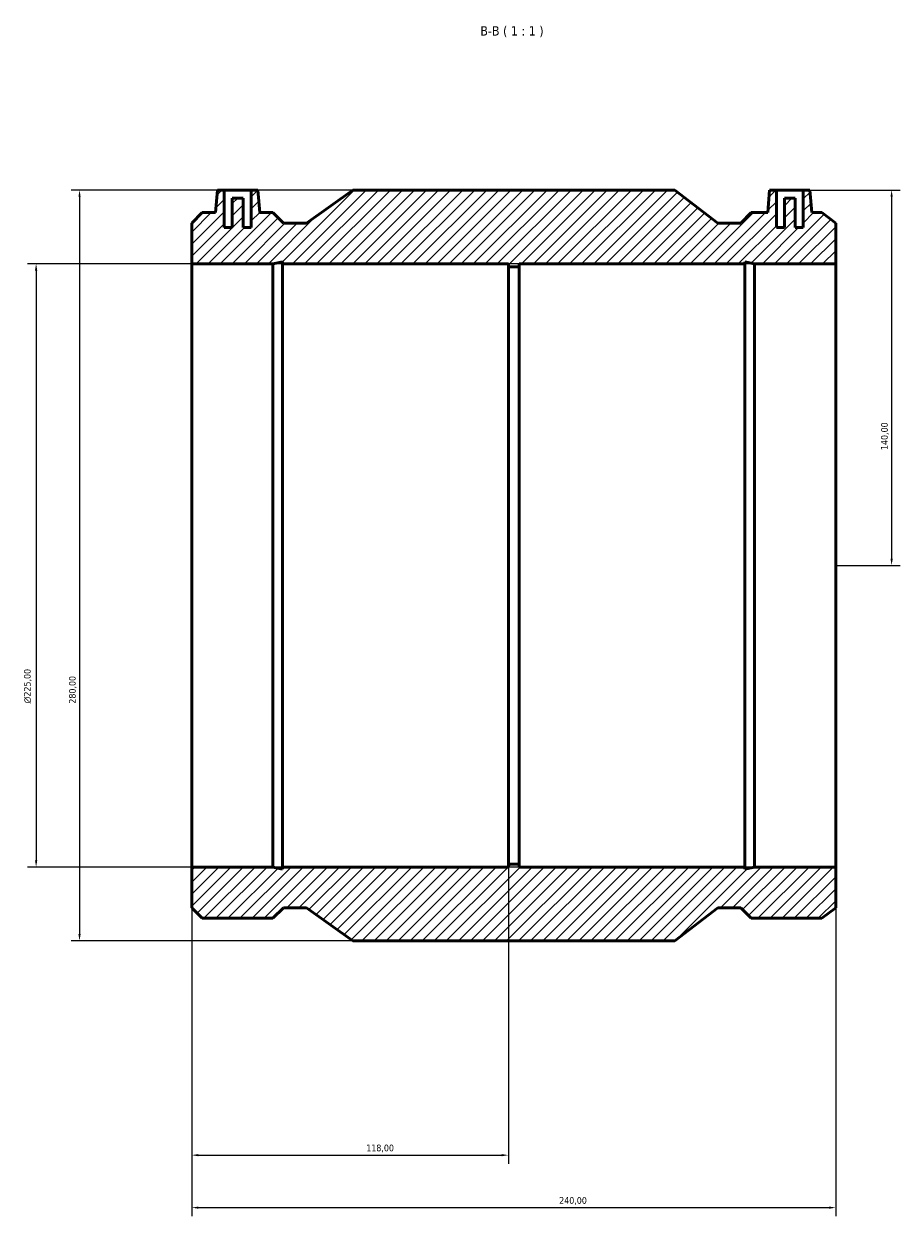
# Model space of a CAD drawing. Header units: millimetres. Extents: x -169 to 1184, y -221 to 1634.
# Tile 5 of 6: x 263 to 590, y 1189 to 1634. Entities that reach past the tile are written whole.
import ezdxf

# ---------------------------------------------------------------- set-up
doc = ezdxf.new("R2010")
doc.units = ezdxf.units.MM
for name, color, linetype, lineweight in [('Dimension (ISO)', 7, 'Continuous', 25), ('Hatch (ISO)', 7, 'Continuous', 18), ('Symbol (ISO)', 7, 'Continuous', 25), ('Visible (ISO)', 7, 'Continuous', 50)]:
    doc.layers.add(name, color=color, linetype=linetype, lineweight=lineweight)
doc.styles.add('Label Text (ISO)', font='tahoma.ttf')
doc.styles.add('Note Text (ISO)', font='tahoma.ttf')
doc.dimstyles.new('Default (ISO)', dxfattribs={"dimtxt": 2.5, "dimasz": 2.5, "dimexe": 3.175, "dimexo": 0, "dimgap": 0.762, "dimtad": 1, "dimrnd": 1e-08, "dimzin": 0, "dimtxsty": 'Note Text (ISO)', "dimcen": 0.09, "dimdle": 10, "dimclrd": 256, "dimclre": 256, "dimclrt": 232, "dimazin": 0, "dimtfac": 1.40208, "dimtmove": 0, "dimatfit": 3, "dimfxl": 1, "dimtolj": 1, "dimtzin": 0, "dimlwd": -1, "dimlwe": -1, "dimarcsym": 0})

# ---------------------------------------------------------------- blocks, each defined once
blk = doc.blocks.new('*D7')
at = {"layer": 'Defpoints', "color": 0, "transparency": 16777216}
for p in [(326.03, 1319.5), (444.03, 1320.62), (444.03, 1212.07)]:
    blk.add_point(p, dxfattribs=at)
at = {"layer": 'Dimension (ISO)', "transparency": 16777216}
for p, q in [((326.03, 1319.5), (326.03, 1208.9)), ((444.03, 1320.62), (444.03, 1208.9)), ((328.53, 1212.07), (441.53, 1212.07))]:
    blk.add_line(p, q, dxfattribs=at)
for points in [[(328.53, 1212.49), (328.53, 1211.66), (326.03, 1212.07)], [(441.53, 1212.49), (441.53, 1211.66), (444.03, 1212.07)]]:
    blk.add_solid(points, dxfattribs=at)
at = {"layer": 'Dimension (ISO)', "color": 232, "true_color": 0xca0064, "transparency": 16777216, "insert": (391.08, 1216.02), "char_height": 2.5, "attachment_point": 1, "style": 'Note Text (ISO)'}
blk.add_mtext('\\A1;118,00', dxfattribs=at)
blk = doc.blocks.new('*D8')
at = {"layer": 'Defpoints', "color": 0, "transparency": 16777216}
for p in [(326.03, 1319.5), (566.03, 1319.5), (566.03, 1192.5)]:
    blk.add_point(p, dxfattribs=at)
at = {"layer": 'Dimension (ISO)', "transparency": 16777216}
for p, q in [((326.03, 1319.5), (326.03, 1189.32)), ((566.03, 1319.5), (566.03, 1189.32)), ((328.53, 1192.5), (563.53, 1192.5))]:
    blk.add_line(p, q, dxfattribs=at)
for points in [[(328.53, 1192.92), (328.53, 1192.08), (326.03, 1192.5)], [(563.53, 1192.92), (563.53, 1192.08), (566.03, 1192.5)]]:
    blk.add_solid(points, dxfattribs=at)
at = {"layer": 'Dimension (ISO)', "color": 232, "true_color": 0xca0064, "transparency": 16777216, "insert": (462.98, 1196.44), "char_height": 2.5, "attachment_point": 1, "style": 'Note Text (ISO)'}
blk.add_mtext('\\A1;240,00', dxfattribs=at)
blk = doc.blocks.new('*D9')
at = {"layer": 'Defpoints', "color": 0, "transparency": 16777216}
for p in [(566.03, 1544.5), (268.03, 1319.5), (566.03, 1319.5)]:
    blk.add_point(p, dxfattribs=at)
at = {"layer": 'Dimension (ISO)', "transparency": 16777216}
for p, q in [((566.03, 1544.5), (264.86, 1544.5)), ((268.03, 1542), (268.03, 1322)), ((566.03, 1319.5), (264.86, 1319.5))]:
    blk.add_line(p, q, dxfattribs=at)
for points in [[(267.61, 1542), (268.45, 1542), (268.03, 1544.5)], [(267.61, 1322), (268.45, 1322), (268.03, 1319.5)]]:
    blk.add_solid(points, dxfattribs=at)
at = {"layer": 'Dimension (ISO)', "color": 232, "true_color": 0xca0064, "transparency": 16777216, "insert": (263.51, 1380.51), "char_height": 2.5, "attachment_point": 1, "rotation": 90, "style": 'Note Text (ISO)'}
blk.add_mtext('\\A1;\\fAIGDT|b0|i0;\\H2.5000;\\ln\\fTahoma|b0|i0;\\H2.5000;225,00', dxfattribs=at)
blk = doc.blocks.new('*D10')
at = {"layer": 'Defpoints', "color": 0, "transparency": 16777216}
for p in [(553.92, 1572), (566.03, 1432), (586.88, 1432)]:
    blk.add_point(p, dxfattribs=at)
at = {"layer": 'Dimension (ISO)', "transparency": 16777216}
for p, q in [((553.92, 1572), (590.06, 1572)), ((586.88, 1569.5), (586.88, 1434.5)), ((566.03, 1432), (590.06, 1432))]:
    blk.add_line(p, q, dxfattribs=at)
for points in [[(586.47, 1569.5), (587.3, 1569.5), (586.88, 1572)], [(586.47, 1434.5), (587.3, 1434.5), (586.88, 1432)]]:
    blk.add_solid(points, dxfattribs=at)
at = {"layer": 'Dimension (ISO)', "color": 232, "true_color": 0xca0064, "transparency": 16777216, "insert": (582.95, 1475.05), "char_height": 2.5, "attachment_point": 1, "rotation": 90, "style": 'Note Text (ISO)'}
blk.add_mtext('\\A1;140,00', dxfattribs=at)
blk = doc.blocks.new('*D11')
at = {"layer": 'Defpoints', "color": 0, "transparency": 16777216}
for p in [(386.03, 1572), (284.22, 1292), (386.03, 1292)]:
    blk.add_point(p, dxfattribs=at)
at = {"layer": 'Dimension (ISO)', "transparency": 16777216}
for p, q in [((386.03, 1572), (281.04, 1572)), ((284.22, 1569.5), (284.22, 1294.5)), ((386.03, 1292), (281.04, 1292))]:
    blk.add_line(p, q, dxfattribs=at)
for points in [[(283.8, 1569.5), (284.63, 1569.5), (284.22, 1572)], [(283.8, 1294.5), (284.63, 1294.5), (284.22, 1292)]]:
    blk.add_solid(points, dxfattribs=at)
at = {"layer": 'Dimension (ISO)', "color": 232, "true_color": 0xca0064, "transparency": 16777216, "insert": (280.28, 1380.47), "char_height": 2.5, "attachment_point": 1, "rotation": 90, "style": 'Note Text (ISO)'}
blk.add_mtext('\\A1;280,00', dxfattribs=at)

msp = doc.modelspace()

# ---------------------------------------------------------------- hatches: boundary and pattern name
at = {"layer": 'Hatch (ISO)'}
h = msp.add_hatch(dxfattribs=at)
h.set_pattern_fill('ANSI31', color=256, scale=25.4, style=0)
h.set_pattern_definition([(45, (0, 0), (-2.245064, 2.245064), [])])
h.paths.add_polyline_path([(326.031, 1559.652), (326.031, 1544.5), (356.303, 1544.5), (359.829, 1545.249), (359.829, 1544.5), (444.031, 1544.5), (444.031, 1543.375), (448.031, 1543.375), (448.031, 1544.5), (532.233, 1544.5), (532.233, 1545.249), (535.759, 1544.5), (566.031, 1544.5), (566.031, 1559.652), (560.902, 1563.6), (557.156, 1563.6), (556.421, 1572), (553.921, 1572), (553.921, 1558), (550.921, 1558), (550.921, 1569), (546.921, 1569), (546.921, 1558), (543.921, 1558), (543.921, 1572), (541.421, 1572), (540.686, 1563.6), (534.578, 1563.6), (530.63, 1559.652), (522.075, 1559.652), (506.031, 1572), (386.031, 1572), (368.806, 1559.652), (360.251, 1559.652), (356.303, 1563.6), (351.376, 1563.6), (350.641, 1572), (348.141, 1572), (348.141, 1558), (345.141, 1558), (345.141, 1569), (341.141, 1569), (341.141, 1558), (338.141, 1558), (338.141, 1572), (335.641, 1572), (334.906, 1563.6), (329.979, 1563.6)])
h.paths.add_polyline_path([(326.031, 1319.5), (326.031, 1304.348), (329.979, 1300.4), (356.303, 1300.4), (360.251, 1304.348), (368.806, 1304.348), (386.031, 1292), (506.031, 1292), (522.075, 1304.348), (530.63, 1304.348), (534.578, 1300.4), (560.902, 1300.4), (566.031, 1304.348), (566.031, 1319.5), (535.759, 1319.5), (532.233, 1318.75), (532.233, 1319.5), (448.031, 1319.5), (448.031, 1320.625), (444.031, 1320.625), (444.031, 1319.5), (359.829, 1319.5), (359.829, 1318.75), (356.303, 1319.5)])

# ---------------------------------------------------------------- linework, layer by layer
at = {"layer": 'Visible (ISO)'}
for p, q in [((335.641, 1572), (334.906, 1563.6)), ((338.141, 1572), (335.641, 1572)), ((338.141, 1558), (338.141, 1572)), ((338.141, 1572), (348.141, 1572)), ((350.641, 1572), (348.141, 1572)), ((348.141, 1572), (348.141, 1558)), ((351.376, 1563.6), (350.641, 1572)), ((386.031, 1572), (368.806, 1559.652)), ((506.031, 1572), (386.031, 1572)), ((522.075, 1559.652), (506.031, 1572)), ((541.421, 1572), (540.686, 1563.6)), ((543.921, 1572), (541.421, 1572)), ((543.921, 1558), (543.921, 1572)), ((543.921, 1572), (553.921, 1572)), ((556.421, 1572), (553.921, 1572)), ((553.921, 1572), (553.921, 1558)), ((557.156, 1563.6), (556.421, 1572)), ((345.141, 1569), (341.141, 1569)), ((341.141, 1569), (341.141, 1558)), ((345.141, 1558), (345.141, 1569)), ((550.921, 1569), (546.921, 1569)), ((546.921, 1569), (546.921, 1558)), ((550.921, 1558), (550.921, 1569)), ((329.979, 1563.6), (326.031, 1559.652)), ((334.906, 1563.6), (329.979, 1563.6)), ((356.303, 1563.6), (351.376, 1563.6)), ((360.251, 1559.652), (356.303, 1563.6)), ((534.578, 1563.6), (530.63, 1559.652)), ((540.686, 1563.6), (534.578, 1563.6)), ((560.902, 1563.6), (557.156, 1563.6)), ((566.031, 1559.652), (560.902, 1563.6)), ((326.031, 1559.652), (326.031, 1544.5)), ((341.141, 1558), (338.141, 1558)), ((348.141, 1558), (345.141, 1558)), ((368.806, 1559.652), (360.251, 1559.652)), ((530.63, 1559.652), (522.075, 1559.652)), ((546.921, 1558), (543.921, 1558)), ((553.921, 1558), (550.921, 1558)), ((566.031, 1544.5), (566.031, 1559.652)), ((326.031, 1544.5), (356.303, 1544.5)), ((326.031, 1319.5), (326.031, 1544.5)), ((356.303, 1544.5), (359.829, 1545.249)), ((356.303, 1319.5), (356.303, 1544.5)), ((359.829, 1545.249), (359.829, 1544.5)), ((359.829, 1544.5), (444.031, 1544.5)), ((359.829, 1319.5), (359.829, 1544.5)), ((444.031, 1544.5), (444.031, 1543.375)), ((444.031, 1543.375), (448.031, 1543.375)), ((444.031, 1320.625), (444.031, 1543.375)), ((448.031, 1543.375), (448.031, 1544.5)), ((448.031, 1544.5), (532.233, 1544.5)), ((448.031, 1320.625), (448.031, 1543.375)), ((532.233, 1544.5), (532.233, 1545.249)), ((532.233, 1545.249), (535.759, 1544.5)), ((532.233, 1319.5), (532.233, 1544.5)), ((535.759, 1544.5), (566.031, 1544.5)), ((535.759, 1319.5), (535.759, 1544.5)), ((566.031, 1319.5), (566.031, 1544.5)), ((326.031, 1319.5), (326.031, 1304.348)), ((356.303, 1319.5), (326.031, 1319.5)), ((359.829, 1318.75), (356.303, 1319.5)), ((444.031, 1319.5), (359.829, 1319.5)), ((359.829, 1319.5), (359.829, 1318.75)), ((448.031, 1320.625), (444.031, 1320.625)), ((444.031, 1320.625), (444.031, 1319.5)), ((448.031, 1319.5), (448.031, 1320.625)), ((532.233, 1319.5), (448.031, 1319.5)), ((535.759, 1319.5), (532.233, 1318.75)), ((532.233, 1318.75), (532.233, 1319.5)), ((566.031, 1319.5), (535.759, 1319.5)), ((566.031, 1304.348), (566.031, 1319.5)), ((326.031, 1304.348), (329.979, 1300.4)), ((356.303, 1300.4), (360.251, 1304.348)), ((360.251, 1304.348), (368.806, 1304.348)), ((368.806, 1304.348), (386.031, 1292)), ((506.031, 1292), (522.075, 1304.348)), ((522.075, 1304.348), (530.63, 1304.348)), ((530.63, 1304.348), (534.578, 1300.4)), ((560.902, 1300.4), (566.031, 1304.348)), ((329.979, 1300.4), (356.303, 1300.4)), ((534.578, 1300.4), (560.902, 1300.4)), ((386.031, 1292), (506.031, 1292))]:
    msp.add_line(p, q, dxfattribs=at)

# ---------------------------------------------------------------- texts
at = {"layer": 'Symbol (ISO)', "insert": (433.592, 1629), "char_height": 3.5, "attachment_point": 7, "style": 'Label Text (ISO)'}
msp.add_mtext('B-B ( 1 : 1 )', dxfattribs=at)

# ---------------------------------------------------------------- dimensions: what is measured, and where the dimension line sits
at = {"layer": 'Dimension (ISO)'}
for base, p1, p2, angle, picture, middle in [((284.217, 1292), (386.031, 1572), (386.031, 1292), 90, '*D11', (284.217, 1385.518)), ((586.884, 1432), (553.921, 1572), (566.031, 1432), 90, '*D10', (586.884, 1480)), ((444.031, 1212.075), (326.031, 1319.5), (444.031, 1320.625), 180, '*D7', (396.031, 1212.075)), ((566.031, 1192.5), (326.031, 1319.5), (566.031, 1319.5), 180, '*D8', (468.031, 1192.5))]:
    dim = msp.add_linear_dim(base=base, p1=p1, p2=p2, angle=angle, dimstyle='Default (ISO)', override={"dimdec": 2, "dimtp": 0, "dimtm": 0, "dimtdec": 2, "dimtofl": 0, "dimatfit": 1}, dxfattribs=at)
    dim.commit()
    dim.dimension.update_dxf_attribs({"geometry": picture, "text_midpoint": middle, "dimtype": 160})
dim = msp.add_linear_dim(base=(268.031, 1319.5), p1=(566.031, 1544.5), p2=(566.031, 1319.5), angle=90, text='\\fAIGDT|b0|i0;\\H2.5000;\\ln\\fTahoma|b0|i0;\\H2.5000;<>', dimstyle='Default (ISO)', override={"dimdec": 2, "dimtp": 0, "dimtm": 0, "dimtdec": 2, "dimtofl": 0, "dimatfit": 1}, dxfattribs=at)
dim.commit()
dim.dimension.update_dxf_attribs({"geometry": '*D9', "text_midpoint": (268.031, 1387), "dimtype": 160})

doc.saveas('drawing.dxf')
